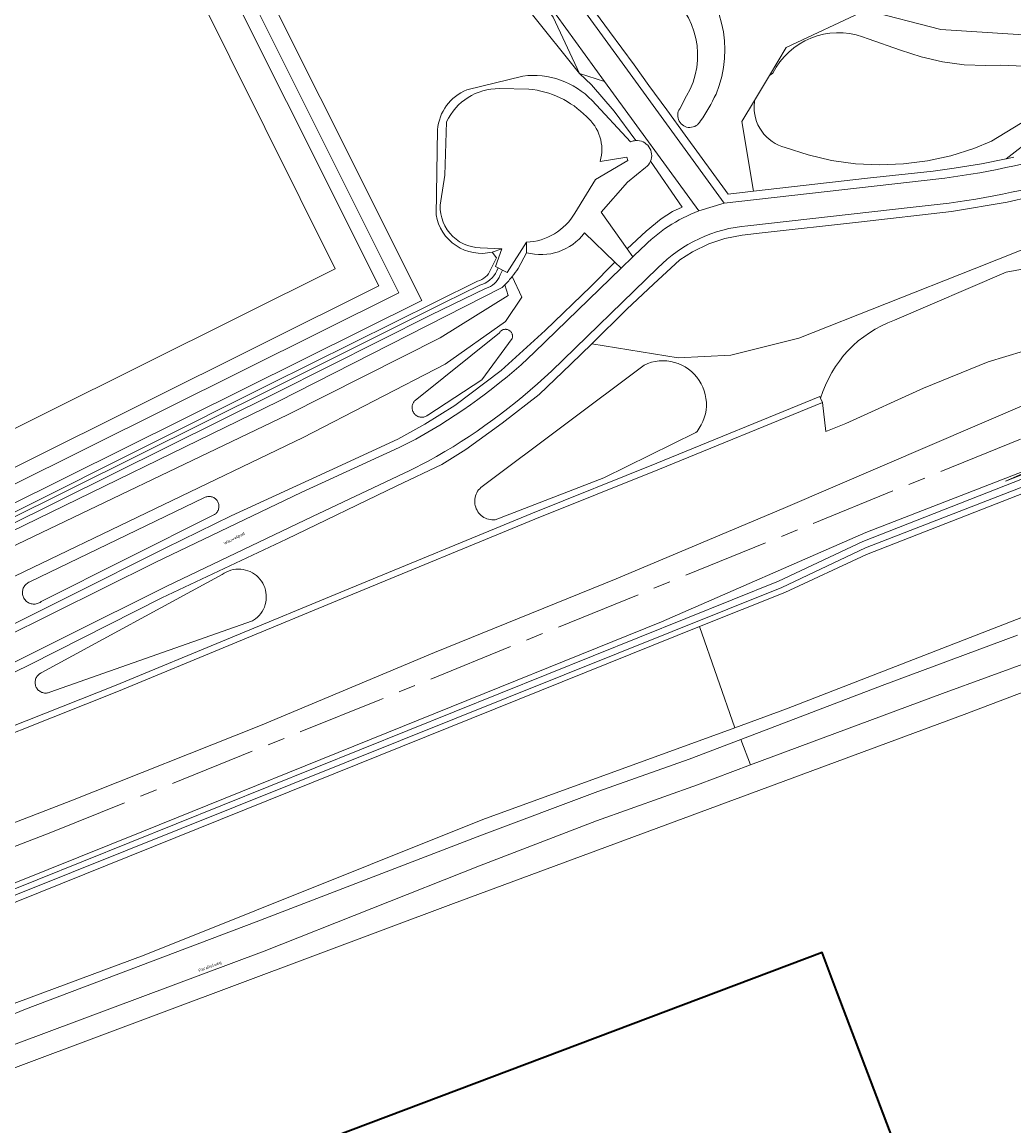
# Model space of a CAD drawing. Header units: metres. Extents: x 197700 to 204338, y 317132 to 325229.
# Tile 251 of 256: x 200660 to 200775, y 318650 to 318778. Entities that reach past the tile are written whole.
import ezdxf
from ezdxf.enums import TextEntityAlignment as Align

# ---------------------------------------------------------------- set-up
doc = ezdxf.new("R2010")
doc.units = ezdxf.units.M
doc.linetypes.add('AM-AS', pattern=[16, 10, -2, 2, -2])
for name, color, linetype, lineweight in [('B-WE-AM-AS_SPOOR-G', 10, 'AM-AS', 18), ('B-WE-GR-BEPLANTING_CULTUUR_BOSPLANTSOEN-GV', 90, 'Continuous', 18), ('B-WE-GR-BOS_LOOF-GV', 40, 'Continuous', 13), ('B-WE-IE-TERREINAFSCHEIDING_KUNSTMATIG_HEKWERK-G', 20, 'IE-TERREINAFSCHEIDING-KUNSTMATIG', 18), ('B-WE-IE-TERREINAFSCHEIDING_KUNSTMATIG_MUUR-G', 90, 'IE-TERREINAFSCHEIDING-KUNSTMATIG-DICHT', 18), ('B-WE-IE-TERREINAFSCHEIDING_KUNSTMATIG_MUUR-GV', 90, 'Continuous', 18), ('B-WE-OG-BEBOUWING-GV', 7, 'Continuous', 35), ('B-WE-OG-TERREIN_CULTUURSCHEIDING-GV', 7, 'Continuous', 18), ('B-WE-OG-TERREIN_ERF-GV', 7, 'Continuous', 18), ('B-WE-OG-TOPOGRAFIE-T18', 10, 'Continuous', 18), ('B-WE-OG-WATER-GV', 130, 'Continuous', 18), ('B-WE-OG-WATER_GREPPEL-GV', 160, 'Continuous', 18), ('B-WE-OG-WATER_MEER-GV', 140, 'Continuous', 18), ('B-WE-OG-WATER_SLOOT-GV', 120, 'Continuous', 18), ('B-WE-OG-WEG-GV', 7, 'Continuous', 18), ('B-WE-VH-VERHARDING_ASFALT-GV', 252, 'Continuous', 18), ('B-WE-VH-VERHARDING_HALFVERHARDING-GV', 252, 'Continuous', 18)]:
    doc.layers.add(name, color=color, linetype=linetype, lineweight=lineweight)
doc.styles.add('NLCS-ISO-M200-T18', font='NLCS-ISO.ttf', dxfattribs={"height": 0.36})
doc.linetypes.add('IE-TERREINAFSCHEIDING-KUNSTMATIG', pattern='A,4,[82,NLCS.SHX,S=0.75,R=90,X=0,Y=0],4,-2', length=10)
doc.linetypes.add('IE-TERREINAFSCHEIDING-KUNSTMATIG-DICHT', pattern='A,8,-1,[82,NLCS.SHX,S=0.75,R=90,X=0,Y=0],-1', length=10)

msp = doc.modelspace()

# ---------------------------------------------------------------- linework, layer by layer
at = {"layer": 'B-WE-AM-AS_SPOOR-G'}
msp.add_lwpolyline([(200835.228, 318754.104), (200701.474, 318699.68), (200663.228, 318684.265), (200645.105, 318677.306), (200619.061, 318667.481), (200592.129, 318657.748), (200519.235, 318631.945), (200457.741, 318610.048), (200439.537, 318603.636), (200409.217, 318592.791), (200361.776, 318576.061), (200327.665, 318563.609), (200303.099, 318554.119), (200279.873, 318544.345), (200252.514, 318532.037), (200230.962, 318521.672), (200198.954, 318505.397), (200132.305, 318470.848), (200053.762, 318430.36), (200036.055, 318421.136), (199892.784, 318347.091)], dxfattribs=at)
at = {"layer": 'B-WE-GR-BEPLANTING_CULTUUR_BOSPLANTSOEN-GV'}
for points in [[(200902.919, 318770.128), (200861.597, 318755.313), (200824.008, 318741.624), (200800.591, 318733.18), (200758.067, 318716.556), (200748.56, 318712.17), (200738.648, 318708.18), (200742.749, 318696.423), (200748.767, 318698.61), (200784.159, 318712.402), (200823.306, 318725.894), (200855.241, 318735.914), (200890.814, 318748.21), (200927.515, 318760.204), (200955.748, 318768.883), (200995.834, 318779.295), (201032.13, 318787.72), (201056.408, 318794.235), (201111.948, 318803.871), (201137.59, 318808.507), (201158.796, 318813.297), (201184.797, 318818.582), (201197.979, 318822.724), (201201.556, 318823.328)], [(200776.89, 318776.946), (200766.703, 318777.608), (200757.972, 318779.856), (200748.712, 318775.491), (200746.77, 318772.254), (200747.168, 318772.538), (200747.544, 318773.204), (200747.978, 318773.834), (200748.467, 318774.423), (200749.006, 318774.966), (200749.592, 318775.458), (200750.219, 318775.896), (200750.883, 318776.276), (200751.578, 318776.596), (200752.299, 318776.852), (200753.04, 318777.043), (200753.795, 318777.166), (200754.558, 318777.222), (200755.323, 318777.21), (200756.084, 318777.129), (200756.834, 318776.98), (200757.568, 318776.765), (200758.243, 318776.502), (200762.003, 318775.181), (200764.414, 318774.403), (200766.886, 318773.844), (200769.397, 318773.507), (200771.928, 318773.397), (200773.688, 318773.453), (200776.33, 318773.351)], [(200776.33, 318773.351), (200773.688, 318773.453), (200771.928, 318773.397), (200769.397, 318773.507), (200766.886, 318773.844), (200764.414, 318774.403), (200762.003, 318775.181), (200758.243, 318776.502), (200757.568, 318776.765), (200756.834, 318776.98), (200756.084, 318777.129), (200755.323, 318777.21), (200754.558, 318777.222), (200753.795, 318777.166), (200753.04, 318777.043), (200752.299, 318776.852), (200751.578, 318776.596), (200750.883, 318776.276), (200750.219, 318775.896), (200749.592, 318775.458), (200749.006, 318774.966), (200748.467, 318774.423), (200747.978, 318773.834), (200747.544, 318773.204), (200747.168, 318772.538), (200746.77, 318772.254), (200745.033, 318769.359), (200744.989, 318768.585), (200745.003, 318768.158), (200745.055, 318767.734), (200745.145, 318767.316), (200745.272, 318766.908), (200745.435, 318766.513), (200745.632, 318766.134), (200745.863, 318765.774), (200746.124, 318765.437), (200746.415, 318765.124), (200746.733, 318764.838), (200747.074, 318764.582), (200747.438, 318764.357), (200747.82, 318764.166), (200748.217, 318764.009), (200748.59, 318763.898), (200751.251, 318763.021), (200753.98, 318762.385), (200756.754, 318761.995), (200759.552, 318761.855), (200762.352, 318761.965), (200765.131, 318762.325), (200767.866, 318762.931), (200770.536, 318763.78), (200772.57, 318764.61), (200777.752, 318767.761)], [(200777.752, 318767.761), (200772.57, 318764.61), (200770.536, 318763.78), (200767.866, 318762.931), (200765.131, 318762.325), (200762.352, 318761.965), (200759.552, 318761.855), (200756.754, 318761.995), (200753.98, 318762.385), (200751.251, 318763.021), (200748.59, 318763.898), (200748.217, 318764.009), (200747.82, 318764.166), (200747.438, 318764.357), (200747.074, 318764.582), (200746.733, 318764.838), (200746.415, 318765.124), (200746.124, 318765.437), (200745.863, 318765.774), (200745.632, 318766.134), (200745.435, 318766.513), (200745.272, 318766.908), (200745.145, 318767.316), (200745.055, 318767.734), (200745.003, 318768.158), (200744.989, 318768.585), (200745.033, 318769.359), (200743.552, 318766.892), (200744.92, 318758.795), (200758.161, 318760.329), (200765.795, 318761.145), (200768.227, 318761.475), (200771.406, 318761.997), (200774.289, 318762.579), (200780.859, 318767.686)], [(200526.512, 318620.624), (200553.589, 318628.855), (200586.601, 318639.025), (200614.434, 318647.259), (200622.733, 318650.03), (200633.554, 318654.569), (200633.927, 318654.725), (200650.141, 318661.126), (200674.051, 318670.012), (200713.446, 318685.775), (200742.749, 318696.423), (200738.648, 318708.18), (200640.594, 318668.711), (200628.82, 318664.392), (200600.728, 318653.979), (200563.243, 318640.95), (200541.813, 318632.992)]]:
    msp.add_lwpolyline(points, dxfattribs=at)
for points in [[(200713.321, 318736.878), (200716.85, 318741.661), (200716.87, 318741.727), (200716.885, 318741.799), (200716.893, 318741.871), (200716.895, 318741.945), (200716.891, 318742.018), (200716.88, 318742.09), (200716.862, 318742.161), (200716.838, 318742.23), (200716.809, 318742.297), (200716.773, 318742.361), (200716.732, 318742.422), (200716.685, 318742.478), (200716.634, 318742.53), (200716.578, 318742.578), (200716.518, 318742.62), (200716.455, 318742.657), (200716.388, 318742.687), (200716.319, 318742.712), (200716.248, 318742.731), (200716.176, 318742.743), (200716.103, 318742.749), (200716.03, 318742.748), (200715.957, 318742.74), (200715.885, 318742.726), (200715.815, 318742.706), (200715.747, 318742.68), (200715.681, 318742.647), (200715.618, 318742.609), (200715.56, 318742.565), (200715.505, 318742.517), (200715.455, 318742.463), (200715.41, 318742.405), (200715.37, 318742.344), (200705.581, 318734.487), (200705.51, 318734.415), (200705.446, 318734.337), (200705.388, 318734.254), (200705.339, 318734.166), (200705.297, 318734.074), (200705.264, 318733.978), (200705.24, 318733.88), (200705.225, 318733.78), (200705.218, 318733.679), (200705.221, 318733.578), (200705.232, 318733.478), (200705.253, 318733.379), (200705.282, 318733.282), (200705.32, 318733.188), (200705.366, 318733.098), (200705.419, 318733.013), (200705.481, 318732.932), (200705.549, 318732.858), (200705.623, 318732.79), (200705.704, 318732.728), (200705.789, 318732.674), (200705.879, 318732.628), (200705.973, 318732.591), (200706.07, 318732.561), (200706.169, 318732.541), (200706.269, 318732.529), (200706.37, 318732.527), (200706.471, 318732.533), (200706.571, 318732.549), (200706.669, 318732.573), (200706.765, 318732.606), (200706.857, 318732.648), (200706.945, 318732.697), (200707.028, 318732.754), (200707.06, 318732.779)], [(200727.527, 318725.498), (200738.227, 318730.736), (200738.347, 318730.883), (200738.612, 318731.25), (200738.842, 318731.64), (200739.037, 318732.049), (200739.194, 318732.474), (200739.313, 318732.911), (200739.393, 318733.357), (200739.432, 318733.808), (200739.431, 318734.261), (200739.389, 318734.712), (200739.307, 318735.157), (200739.186, 318735.593), (200739.026, 318736.017), (200738.829, 318736.425), (200738.597, 318736.813), (200738.33, 318737.18), (200738.032, 318737.521), (200737.705, 318737.834), (200737.351, 318738.116), (200736.973, 318738.366), (200736.575, 318738.581), (200736.159, 318738.76), (200735.728, 318738.9), (200735.287, 318739.002), (200734.838, 318739.064), (200734.386, 318739.085), (200733.933, 318739.066), (200733.484, 318739.007), (200733.042, 318738.908), (200732.611, 318738.769), (200732.194, 318738.593), (200713.526, 318724.587), (200713.366, 318724.478), (200713.217, 318724.356), (200713.079, 318724.221), (200712.954, 318724.074), (200712.842, 318723.916), (200712.745, 318723.749), (200712.664, 318723.574), (200712.598, 318723.393), (200712.549, 318723.206), (200712.516, 318723.016), (200712.501, 318722.823), (200712.503, 318722.63), (200712.522, 318722.438), (200712.559, 318722.248), (200712.612, 318722.063), (200712.681, 318721.882), (200712.767, 318721.709), (200712.867, 318721.544), (200712.982, 318721.389), (200713.11, 318721.245), (200713.25, 318721.112), (200713.402, 318720.993), (200713.564, 318720.888), (200713.735, 318720.797), (200713.913, 318720.722), (200714.097, 318720.664), (200714.285, 318720.622), (200714.477, 318720.597), (200714.67, 318720.589), (200714.863, 318720.599), (200714.892, 318720.602)], [(200662.09, 318711.089), (200682.176, 318721.167), (200682.263, 318721.221), (200682.345, 318721.282), (200682.421, 318721.35), (200682.491, 318721.425), (200682.554, 318721.506), (200682.61, 318721.593), (200682.657, 318721.683), (200682.696, 318721.778), (200682.727, 318721.876), (200682.749, 318721.976), (200682.762, 318722.078), (200682.765, 318722.18), (200682.76, 318722.283), (200682.745, 318722.384), (200682.721, 318722.484), (200682.689, 318722.581), (200682.648, 318722.675), (200682.598, 318722.765), (200682.541, 318722.85), (200682.477, 318722.93), (200682.405, 318723.003), (200682.328, 318723.07), (200682.244, 318723.13), (200682.156, 318723.182), (200682.063, 318723.226), (200681.967, 318723.261), (200681.868, 318723.288), (200681.767, 318723.306), (200681.665, 318723.314), (200681.563, 318723.314), (200681.46, 318723.304), (200681.36, 318723.286), (200681.261, 318723.258), (200681.165, 318723.222), (200681.073, 318723.177), (200660.759, 318713.39), (200660.65, 318713.34), (200660.546, 318713.281), (200660.447, 318713.212), (200660.355, 318713.135), (200660.27, 318713.05), (200660.194, 318712.958), (200660.125, 318712.859), (200660.066, 318712.754), (200660.017, 318712.645), (200659.977, 318712.532), (200659.948, 318712.415), (200659.929, 318712.297), (200659.921, 318712.177), (200659.923, 318712.057), (200659.937, 318711.938), (200659.96, 318711.82), (200659.995, 318711.705), (200660.039, 318711.594), (200660.093, 318711.487), (200660.157, 318711.385), (200660.229, 318711.289), (200660.31, 318711.2), (200660.398, 318711.119), (200660.493, 318711.046), (200660.595, 318710.982), (200660.701, 318710.927), (200660.813, 318710.881), (200660.927, 318710.846), (200661.045, 318710.821), (200661.164, 318710.807), (200661.284, 318710.804), (200661.404, 318710.811), (200661.522, 318710.829), (200661.639, 318710.857), (200661.753, 318710.896), (200661.862, 318710.945), (200661.967, 318711.003), (200662.066, 318711.071)], [(200663.101, 318700.561), (200686.663, 318708.873), (200686.781, 318708.944), (200687.016, 318709.109), (200687.236, 318709.294), (200687.438, 318709.497), (200687.622, 318709.718), (200687.785, 318709.955), (200687.926, 318710.205), (200688.044, 318710.466), (200688.138, 318710.738), (200688.208, 318711.016), (200688.253, 318711.3), (200688.272, 318711.586), (200688.265, 318711.874), (200688.233, 318712.159), (200688.175, 318712.44), (200688.093, 318712.715), (200687.986, 318712.982), (200687.856, 318713.238), (200687.704, 318713.481), (200687.53, 318713.71), (200687.337, 318713.922), (200687.125, 318714.116), (200686.897, 318714.291), (200686.655, 318714.445), (200686.399, 318714.576), (200686.133, 318714.684), (200685.858, 318714.767), (200685.577, 318714.826), (200685.292, 318714.859), (200685.005, 318714.867), (200684.718, 318714.849), (200684.434, 318714.806), (200684.156, 318714.737), (200683.884, 318714.644), (200683.622, 318714.527), (200683.371, 318714.387), (200683.134, 318714.225), (200662.19, 318702.838), (200662.089, 318702.795), (200661.992, 318702.744), (200661.9, 318702.684), (200661.814, 318702.616), (200661.734, 318702.541), (200661.662, 318702.459), (200661.596, 318702.37), (200661.54, 318702.277), (200661.491, 318702.178), (200661.452, 318702.076), (200661.422, 318701.97), (200661.401, 318701.863), (200661.391, 318701.753), (200661.39, 318701.644), (200661.398, 318701.534), (200661.417, 318701.426), (200661.445, 318701.32), (200661.483, 318701.217), (200661.529, 318701.118), (200661.584, 318701.023), (200661.648, 318700.934), (200661.719, 318700.85), (200661.797, 318700.773), (200661.882, 318700.704), (200661.973, 318700.642), (200662.069, 318700.589), (200662.169, 318700.545), (200662.273, 318700.51), (200662.38, 318700.484), (200662.488, 318700.467), (200662.598, 318700.461), (200662.707, 318700.464), (200662.816, 318700.477), (200662.924, 318700.5), (200663.028, 318700.532)]]:
    msp.add_lwpolyline(points, close=True, dxfattribs=at)
at = {"layer": 'B-WE-GR-BOS_LOOF-GV'}
for points in [[(200781.202, 318750.656), (200774.308, 318749.391), (200761.289, 318743.812)], [(200780.402, 318741.45), (200772.208, 318738.952), (200764.667, 318735.92), (200755.636, 318731.816), (200753.311, 318730.855), (200752.919, 318734.241), (200733.975, 318726.471), (200719.494, 318720.673), (200697.669, 318711.677), (200671.08, 318700.688), (200648.057, 318691.553), (200605.415, 318675.848), (200575.192, 318664.953), (200551.921, 318656.641), (200544.115, 318653.929), (200543.939, 318654.662), (200542.241, 318653.945), (200543.765, 318649.22), (200522.699, 318641.74), (200505.342, 318635.577), (200439.403, 318612.163), (200437.69, 318611.204), (200427.619, 318607.684), (200421.205, 318605.442)], [(200753.311, 318730.855), (200755.636, 318731.816), (200764.667, 318735.92), (200772.208, 318738.952), (200780.402, 318741.45)], [(200752.717, 318734.734), (200752.919, 318734.241), (200753.311, 318730.855)], [(200780.847, 318728.009), (200774.209, 318725.111), (200799.81, 318735.124)], [(200421.425, 318604.63), (200422.483, 318600.727), (200593.666, 318661.471), (200626.087, 318673.769), (200645.052, 318680.034), (200665.529, 318687.944), (200687.597, 318696.702), (200707.819, 318705.158), (200728.945, 318713.747), (200748.624, 318722.023), (200776.701, 318734.078)]]:
    msp.add_lwpolyline(points, dxfattribs=at)
msp.add_lwpolyline([(200761.289, 318743.812, 0.2375068), (200752.717, 318734.734)], format="xyb", dxfattribs=at)
at = {"layer": 'B-WE-IE-TERREINAFSCHEIDING_KUNSTMATIG_HEKWERK-G'}
for points in [[(200769.394, 318697.986), (200813.889, 318714.869)], [(200710.05, 318676.011), (200769.394, 318697.986)], [(200643.32, 318651.039), (200710.05, 318676.011)]]:
    msp.add_lwpolyline(points, dxfattribs=at)
at = {"layer": 'B-WE-IE-TERREINAFSCHEIDING_KUNSTMATIG_MUUR-G'}
msp.add_lwpolyline([(200453.13, 318656.162), (200494.1, 318666.275), (200494.488, 318664.811), (200500.416, 318666.233), (200499.964, 318667.718), (200514.334, 318671.281), (200514.735, 318669.814), (200520.618, 318671.27), (200520.237, 318672.742), (200561.139, 318682.882), (200543.393, 318754.312), (200571.821, 318761.37), (200603.831, 318697.32), (200703.668, 318747.003), (200669.894, 318814.585), (200571.574, 318765.494), (200570.614, 318766.886)], dxfattribs=at)
at = {"layer": 'B-WE-IE-TERREINAFSCHEIDING_KUNSTMATIG_MUUR-GV'}
msp.add_lwpolyline([(200752.919, 318734.241), (200752.717, 318734.734), (200752.633, 318734.938), (200733.692, 318727.17), (200719.214, 318721.373), (200697.382, 318712.374), (200670.797, 318701.387), (200647.788, 318692.258), (200605.157, 318676.557), (200574.937, 318665.663), (200551.67, 318657.353), (200543.939, 318654.662), (200544.115, 318653.929), (200551.921, 318656.641), (200575.192, 318664.953), (200605.415, 318675.848), (200648.057, 318691.553), (200671.08, 318700.688), (200697.669, 318711.677), (200719.494, 318720.673), (200733.975, 318726.471)], close=True, dxfattribs=at)
at = {"layer": 'B-WE-OG-BEBOUWING-GV'}
msp.add_lwpolyline([(200785.383, 318584.833), (200754.652, 318665.637), (200752.886, 318670.315), (200696.302, 318648.959)], dxfattribs=at)
at = {"layer": 'B-WE-OG-TERREIN_CULTUURSCHEIDING-GV'}
for points in [[(200683.263, 318831.53), (200690.667, 318816.097), (200702.461, 318795.51), (200702.678, 318795.093), (200703.385, 318793.91), (200704.196, 318792.795), (200705.103, 318791.757), (200706.099, 318790.805), (200707.176, 318789.945), (200708.326, 318789.184), (200709.539, 318788.53), (200710.806, 318787.986), (200713.586, 318786.581), (200714.72, 318785.913), (200716.334, 318784.792), (200717.842, 318783.531), (200719.231, 318782.141), (200720.49, 318780.632), (200721.61, 318779.016), (200724.685, 318772.492), (200727.581, 318771.566), (200720.858, 318780.841)], [(200718.908, 318779.701), (200724.685, 318772.492), (200721.61, 318779.016), (200720.49, 318780.632), (200719.231, 318782.141), (200717.842, 318783.531), (200716.334, 318784.792), (200714.72, 318785.913), (200713.586, 318786.581), (200710.806, 318787.986), (200709.539, 318788.53), (200708.326, 318789.184), (200707.176, 318789.945), (200706.099, 318790.805), (200705.103, 318791.757), (200704.196, 318792.795), (200703.385, 318793.91), (200702.678, 318795.093), (200702.461, 318795.51), (200690.667, 318816.097), (200683.263, 318831.53)], [(200696.497, 318795.751), (200688.274, 318808.256), (200679.964, 318821.514), (200670.871, 318817.025), (200706.357, 318746.086), (200602.888, 318694.67), (200582.719, 318735.021), (200553.452, 318722.042), (200563.553, 318681.324), (200448.798, 318652.81)], [(200723.077, 318782.747), (200729.939, 318773.28), (200741.483, 318757.428), (200763.04, 318759.864)], [(200731.221, 318764.687), (200728.702, 318768.1), (200726.06, 318771.16), (200724.685, 318772.492), (200718.908, 318779.701)], [(200726.55, 318779.582), (200728.182, 318777.357), (200731.031, 318773.477), (200732.76, 318771.092), (200734.827, 318768.277), (200736.981, 318765.323), (200741.981, 318758.454), (200744.92, 318758.795), (200743.552, 318766.892), (200745.033, 318769.359), (200746.77, 318772.254), (200748.712, 318775.491), (200757.972, 318779.856), (200766.703, 318777.608), (200776.89, 318776.946)], [(200731.031, 318773.477), (200728.182, 318777.357), (200726.55, 318779.582)], [(200775.193, 318762.761), (200774.289, 318762.579), (200771.406, 318761.997), (200768.227, 318761.475), (200765.795, 318761.145), (200758.161, 318760.329), (200744.92, 318758.795), (200741.981, 318758.454), (200736.981, 318765.323), (200734.827, 318768.277), (200732.76, 318771.092), (200731.031, 318773.477)], [(200711.573, 318770.59), (200718.107, 318772.191)], [(200718.107, 318772.191), (200711.573, 318770.59)], [(200738.549, 318756.506), (200727.581, 318771.566), (200724.685, 318772.492), (200726.06, 318771.16), (200728.702, 318768.1), (200731.221, 318764.687)], [(200715.358, 318770.723), (200718.799, 318770.673)], [(200726.148, 318769.344), (200730.615, 318764.535)], [(200730.615, 318764.535), (200726.148, 318769.344)], [(200736.339, 318768.393), (200737.134, 318769.873)], [(200780.859, 318767.686), (200774.289, 318762.579), (200775.193, 318762.761)], [(200708.549, 318757.694), (200709.039, 318760.673), (200709.237, 318766.869)], [(200708.005, 318756.071), (200708.184, 318765.947)], [(200708.184, 318765.947), (200708.005, 318756.071)], [(200727.084, 318762.268), (200730.193, 318762.753), (200730.285, 318762.381), (200726.56, 318760.18), (200724.151, 318756.266)], [(200725.264, 318753.951), (200728.81, 318750.538), (200729.53, 318749.844), (200730.881, 318751.155), (200730.22, 318752.087), (200727.185, 318756.363), (200730.26, 318759.867), (200732.369, 318761.547)], [(200732.369, 318761.547), (200730.26, 318759.867), (200727.185, 318756.363), (200730.22, 318752.087)], [(200732.941, 318762.274), (200736.63, 318756.935), (200735.482, 318756.448), (200734.196, 318755.578), (200732.423, 318754.152), (200730.22, 318752.087), (200730.881, 318751.155), (200731.91, 318752.153)], [(200730.22, 318752.087), (200732.423, 318754.152), (200734.196, 318755.578), (200735.482, 318756.448), (200736.63, 318756.935), (200732.941, 318762.274)], [(200648.635, 318697.84), (200660.733, 318703.752), (200676.14, 318711.537), (200690.602, 318718.353), (200703.464, 318724.543), (200708.679, 318727.047), (200711.46, 318728.785), (200715.702, 318731.846), (200720.012, 318735.184), (200723.68, 318738.682), (200726.108, 318741.059), (200730.203, 318745.07), (200733.29, 318747.987), (200736.349, 318750.804), (200737.809, 318751.743), (200739.721, 318752.682), (200741.564, 318753.308), (200743.58, 318753.69), (200745.909, 318753.969), (200757.122, 318755.184), (200767.934, 318756.436), (200774.423, 318757.512), (200779.742, 318758.764)], [(200779.742, 318758.764), (200774.423, 318757.512), (200767.934, 318756.436), (200757.122, 318755.184), (200745.909, 318753.969), (200743.58, 318753.69), (200741.564, 318753.308), (200739.721, 318752.682), (200737.809, 318751.743), (200736.349, 318750.804), (200733.29, 318747.987), (200730.203, 318745.07), (200726.108, 318741.059), (200736.162, 318739.446), (200742.273, 318739.728), (200750.171, 318741.704), (200770.574, 318749.796), (200789.97, 318757.488)], [(200789.97, 318757.488), (200770.574, 318749.796), (200750.171, 318741.704), (200742.273, 318739.728), (200736.162, 318739.446), (200726.108, 318741.059), (200723.68, 318738.682), (200720.012, 318735.184), (200715.702, 318731.846), (200711.46, 318728.785), (200708.679, 318727.047), (200703.464, 318724.543), (200690.602, 318718.353), (200676.14, 318711.537), (200660.733, 318703.752), (200648.635, 318697.84)], [(200763.461, 318756.956), (200744.241, 318754.784)], [(200654.516, 318706.304), (200665.323, 318711.694), (200676.587, 318717.328), (200684.166, 318721.083), (200695.569, 318726.3), (200703.564, 318729.986), (200706.693, 318731.725), (200710.17, 318733.881), (200715.562, 318737.966), (200720.708, 318742.626), (200725.992, 318747.704), (200728.81, 318750.538), (200725.264, 318753.951)], [(200714.537, 318751.722), (200715.656, 318752.11), (200713.136, 318752.232)], [(200718.518, 318752.875), (200718.511, 318751.655)], [(200715.086, 318749.545), (200715.234, 318749.879), (200714.915, 318750.043), (200715.656, 318752.11), (200714.537, 318751.722), (200715.052, 318751.053), (200714.346, 318749.664)], [(200714.346, 318749.664), (200715.052, 318751.053), (200714.537, 318751.722)], [(200718.511, 318751.655), (200717.539, 318749.8)], [(200719.467, 318740.079), (200729.53, 318749.844), (200728.81, 318750.538), (200725.992, 318747.704), (200720.708, 318742.626), (200715.562, 318737.966), (200710.17, 318733.881), (200706.693, 318731.725), (200703.564, 318729.986), (200695.569, 318726.3), (200684.166, 318721.083), (200676.587, 318717.328), (200665.323, 318711.694), (200654.516, 318706.304)], [(200715.447, 318749.068), (200715.731, 318749.622), (200715.234, 318749.879), (200715.086, 318749.545)], [(200733.803, 318749.898), (200721.431, 318737.893)], [(200761.289, 318743.812), (200774.308, 318749.391), (200781.202, 318750.656)], [(200712.839, 318748.357), (200688.6, 318736.325), (200630.732, 318707.345), (200607.1, 318695.561), (200600.224, 318692.481), (200594.075, 318703.479), (200585.901, 318718.414), (200581.241, 318727.918), (200584.63, 318717.746), (200592.441, 318702.545), (200597.724, 318691.527)], [(200597.724, 318691.527), (200592.441, 318702.545), (200584.63, 318717.746), (200581.241, 318727.918), (200585.901, 318718.414), (200594.075, 318703.479), (200600.224, 318692.481), (200607.1, 318695.561), (200630.732, 318707.345), (200688.6, 318736.325), (200712.839, 318748.357)], [(200603.784, 318688.158), (200632.997, 318701.984), (200658.058, 318713.579), (200692.553, 318730.184), (200709.073, 318738.687), (200716.084, 318743.664), (200717.964, 318746.464), (200716.872, 318748.9)], [(200716.872, 318748.9), (200717.964, 318746.464), (200716.084, 318743.664), (200709.073, 318738.687), (200692.553, 318730.184), (200658.058, 318713.579), (200632.997, 318701.984), (200603.784, 318688.158)], [(200600.898, 318691.842), (200605.449, 318694.209), (200630.882, 318706.965), (200657.594, 318720.26), (200689.083, 318735.91), (200708.982, 318745.857), (200713.106, 318747.878)], [(200713.106, 318747.878), (200708.982, 318745.857), (200689.083, 318735.91), (200657.594, 318720.26), (200630.882, 318706.965), (200605.449, 318694.209), (200600.898, 318691.842)], [(200716.001, 318747.912), (200716.408, 318746.668), (200708.491, 318741.745), (200690.722, 318732.811), (200656.548, 318716.448), (200631.307, 318704.703), (200607.009, 318692.94), (200603.452, 318691.029), (200601.121, 318690.887)], [(200601.121, 318690.887), (200605.329, 318693.453), (200630.736, 318706.282), (200657.827, 318719.652), (200689.424, 318735.376), (200707.432, 318744.443), (200713.755, 318747.493)], [(200542.241, 318653.945), (200543.939, 318654.662), (200551.67, 318657.353), (200574.937, 318665.663), (200605.157, 318676.557), (200647.788, 318692.258), (200670.797, 318701.387), (200697.382, 318712.374), (200719.214, 318721.373), (200733.692, 318727.17), (200752.633, 318734.938), (200752.717, 318734.734)], [(200651.599, 318703.87), (200675.363, 318715.654), (200692.315, 318723.766), (200703.73, 318729.019), (200705.657, 318729.974)], [(200707.104, 318727.414), (200704.956, 318726.351), (200693.647, 318720.983), (200676.714, 318712.88), (200652.933, 318701.088)]]:
    msp.add_lwpolyline(points, dxfattribs=at)
for points in [[(200572.441, 318764.036), (200604.631, 318699.587), (200701.349, 318747.797), (200669.093, 318812.204)], [(200577.658, 318762.645), (200606.395, 318705.015), (200696.279, 318749.78), (200667.673, 318807.278)], [(200577.658, 318762.645), (200667.673, 318807.278), (200696.279, 318749.78), (200606.395, 318705.015)], [(200601.121, 318690.887), (200603.452, 318691.029), (200607.009, 318692.94), (200631.307, 318704.703), (200656.548, 318716.448), (200690.722, 318732.811), (200708.491, 318741.745), (200716.408, 318746.668), (200716.001, 318747.912), (200715.843, 318747.752), (200715.683, 318747.594), (200689.66, 318734.373), (200657.005, 318718.474), (200630.947, 318705.729), (200605.658, 318693.082)], [(200713.321, 318736.878), (200707.06, 318732.779), (200707.028, 318732.754), (200706.945, 318732.697), (200706.857, 318732.648), (200706.765, 318732.606), (200706.669, 318732.573), (200706.571, 318732.549), (200706.471, 318732.533), (200706.37, 318732.527), (200706.269, 318732.529), (200706.169, 318732.541), (200706.07, 318732.561), (200705.973, 318732.591), (200705.879, 318732.628), (200705.789, 318732.674), (200705.704, 318732.728), (200705.623, 318732.79), (200705.549, 318732.858), (200705.481, 318732.932), (200705.419, 318733.013), (200705.366, 318733.098), (200705.32, 318733.188), (200705.282, 318733.282), (200705.253, 318733.379), (200705.232, 318733.478), (200705.221, 318733.578), (200705.218, 318733.679), (200705.225, 318733.78), (200705.24, 318733.88), (200705.264, 318733.978), (200705.297, 318734.074), (200705.339, 318734.166), (200705.388, 318734.254), (200705.446, 318734.337), (200705.51, 318734.415), (200705.581, 318734.487), (200715.37, 318742.344), (200715.41, 318742.405), (200715.455, 318742.463), (200715.505, 318742.517), (200715.56, 318742.565), (200715.618, 318742.609), (200715.681, 318742.647), (200715.747, 318742.68), (200715.815, 318742.706), (200715.885, 318742.726), (200715.957, 318742.74), (200716.03, 318742.748), (200716.103, 318742.749), (200716.176, 318742.743), (200716.248, 318742.731), (200716.319, 318742.712), (200716.388, 318742.687), (200716.455, 318742.657), (200716.518, 318742.62), (200716.578, 318742.578), (200716.634, 318742.53), (200716.685, 318742.478), (200716.732, 318742.422), (200716.773, 318742.361), (200716.809, 318742.297), (200716.838, 318742.23), (200716.862, 318742.161), (200716.88, 318742.09), (200716.891, 318742.018), (200716.895, 318741.945), (200716.893, 318741.871), (200716.885, 318741.799), (200716.87, 318741.727), (200716.85, 318741.661)], [(200727.527, 318725.498), (200714.892, 318720.602), (200714.863, 318720.599), (200714.67, 318720.589), (200714.477, 318720.597), (200714.285, 318720.622), (200714.097, 318720.664), (200713.913, 318720.722), (200713.735, 318720.797), (200713.564, 318720.888), (200713.402, 318720.993), (200713.25, 318721.112), (200713.11, 318721.245), (200712.982, 318721.389), (200712.867, 318721.544), (200712.767, 318721.709), (200712.681, 318721.882), (200712.612, 318722.063), (200712.559, 318722.248), (200712.522, 318722.438), (200712.503, 318722.63), (200712.501, 318722.823), (200712.516, 318723.016), (200712.549, 318723.206), (200712.598, 318723.393), (200712.664, 318723.574), (200712.745, 318723.749), (200712.842, 318723.916), (200712.954, 318724.074), (200713.079, 318724.221), (200713.217, 318724.356), (200713.366, 318724.478), (200713.526, 318724.587), (200732.194, 318738.593), (200732.611, 318738.769), (200733.042, 318738.908), (200733.484, 318739.007), (200733.933, 318739.066), (200734.386, 318739.085), (200734.838, 318739.064), (200735.287, 318739.002), (200735.728, 318738.9), (200736.159, 318738.76), (200736.575, 318738.581), (200736.973, 318738.366), (200737.351, 318738.116), (200737.705, 318737.834), (200738.032, 318737.521), (200738.33, 318737.18), (200738.597, 318736.813), (200738.829, 318736.425), (200739.026, 318736.017), (200739.186, 318735.593), (200739.307, 318735.157), (200739.389, 318734.712), (200739.431, 318734.261), (200739.432, 318733.808), (200739.393, 318733.357), (200739.313, 318732.911), (200739.194, 318732.474), (200739.037, 318732.049), (200738.842, 318731.64), (200738.612, 318731.25), (200738.347, 318730.883), (200738.227, 318730.736)], [(200662.09, 318711.089), (200662.066, 318711.071), (200661.967, 318711.003), (200661.862, 318710.945), (200661.753, 318710.896), (200661.639, 318710.857), (200661.522, 318710.829), (200661.404, 318710.811), (200661.284, 318710.804), (200661.164, 318710.807), (200661.045, 318710.821), (200660.927, 318710.846), (200660.813, 318710.881), (200660.701, 318710.927), (200660.595, 318710.982), (200660.493, 318711.046), (200660.398, 318711.119), (200660.31, 318711.2), (200660.229, 318711.289), (200660.157, 318711.385), (200660.093, 318711.487), (200660.039, 318711.594), (200659.995, 318711.705), (200659.96, 318711.82), (200659.937, 318711.938), (200659.923, 318712.057), (200659.921, 318712.177), (200659.929, 318712.297), (200659.948, 318712.415), (200659.977, 318712.532), (200660.017, 318712.645), (200660.066, 318712.754), (200660.125, 318712.859), (200660.194, 318712.958), (200660.27, 318713.05), (200660.355, 318713.135), (200660.447, 318713.212), (200660.546, 318713.281), (200660.65, 318713.34), (200660.759, 318713.39), (200681.073, 318723.177), (200681.165, 318723.222), (200681.261, 318723.258), (200681.36, 318723.286), (200681.46, 318723.304), (200681.563, 318723.314), (200681.665, 318723.314), (200681.767, 318723.306), (200681.868, 318723.288), (200681.967, 318723.261), (200682.063, 318723.226), (200682.156, 318723.182), (200682.244, 318723.13), (200682.328, 318723.07), (200682.405, 318723.003), (200682.477, 318722.93), (200682.541, 318722.85), (200682.598, 318722.765), (200682.648, 318722.675), (200682.689, 318722.581), (200682.721, 318722.484), (200682.745, 318722.384), (200682.76, 318722.283), (200682.765, 318722.18), (200682.762, 318722.078), (200682.749, 318721.976), (200682.727, 318721.876), (200682.696, 318721.778), (200682.657, 318721.683), (200682.61, 318721.593), (200682.554, 318721.506), (200682.491, 318721.425), (200682.421, 318721.35), (200682.345, 318721.282), (200682.263, 318721.221), (200682.176, 318721.167)], [(200663.101, 318700.561), (200663.028, 318700.532), (200662.924, 318700.5), (200662.816, 318700.477), (200662.707, 318700.464), (200662.598, 318700.461), (200662.488, 318700.467), (200662.38, 318700.484), (200662.273, 318700.51), (200662.169, 318700.545), (200662.069, 318700.589), (200661.973, 318700.642), (200661.882, 318700.704), (200661.797, 318700.773), (200661.719, 318700.85), (200661.648, 318700.934), (200661.584, 318701.023), (200661.529, 318701.118), (200661.483, 318701.217), (200661.445, 318701.32), (200661.417, 318701.426), (200661.398, 318701.534), (200661.39, 318701.644), (200661.391, 318701.753), (200661.401, 318701.863), (200661.422, 318701.97), (200661.452, 318702.076), (200661.491, 318702.178), (200661.54, 318702.277), (200661.596, 318702.37), (200661.662, 318702.459), (200661.734, 318702.541), (200661.814, 318702.616), (200661.9, 318702.684), (200661.992, 318702.744), (200662.089, 318702.795), (200662.19, 318702.838), (200683.134, 318714.225), (200683.371, 318714.387), (200683.622, 318714.527), (200683.884, 318714.644), (200684.156, 318714.737), (200684.434, 318714.806), (200684.718, 318714.849), (200685.005, 318714.867), (200685.292, 318714.859), (200685.577, 318714.826), (200685.858, 318714.767), (200686.133, 318714.684), (200686.399, 318714.576), (200686.655, 318714.445), (200686.897, 318714.291), (200687.125, 318714.116), (200687.337, 318713.922), (200687.53, 318713.71), (200687.704, 318713.481), (200687.856, 318713.238), (200687.986, 318712.982), (200688.093, 318712.715), (200688.175, 318712.44), (200688.233, 318712.159), (200688.265, 318711.874), (200688.272, 318711.586), (200688.253, 318711.3), (200688.208, 318711.016), (200688.138, 318710.738), (200688.044, 318710.466), (200687.926, 318710.205), (200687.785, 318709.955), (200687.622, 318709.718), (200687.438, 318709.497), (200687.236, 318709.294), (200687.016, 318709.109), (200686.781, 318708.944), (200686.663, 318708.873)]]:
    msp.add_lwpolyline(points, close=True, dxfattribs=at)
for points in [[(200736.715, 318785.303, -0.3369024), (200740.553, 318770.082)], [(200737.134, 318769.873, 0.389039), (200734.476, 318782.234)], [(200718.107, 318772.191, -0.2366317), (200726.148, 318769.344)], [(200726.148, 318769.344, 0.2366317), (200718.107, 318772.191)], [(200708.184, 318765.947, -0.2833411), (200711.573, 318770.59)], [(200711.573, 318770.59, 0.2833411), (200708.184, 318765.947)], [(200709.237, 318766.869, -0.2950408), (200715.358, 318770.723)], [(200718.799, 318770.673, -0.1777527), (200725.482, 318767.471)], [(200740.553, 318770.082, -0.03986), (200738.752, 318766.972)], [(200738.752, 318766.972, -1.0575763), (200736.339, 318768.393)], [(200763.04, 318759.864, 0.0869852), (200794.714, 318768.387)], [(200725.482, 318767.471, -0.298243), (200727.084, 318762.268)], [(200795.784, 318765.652, -0.0869429), (200763.461, 318756.956)], [(200730.615, 318764.535, -0.0900664), (200731.221, 318764.687)], [(200731.221, 318764.687, 0.0900664), (200730.615, 318764.535)], [(200731.221, 318764.687, -0.5570196), (200732.941, 318762.274)], [(200732.941, 318762.274, 0.5570196), (200731.221, 318764.687)], [(200732.369, 318761.547, 0.1347298), (200732.941, 318762.274)], [(200732.941, 318762.274, -0.1347298), (200732.369, 318761.547)], [(200713.136, 318752.232, -0.45725), (200708.549, 318757.694)], [(200714.537, 318751.722, -0.4353219), (200708.005, 318756.071)], [(200708.005, 318756.071, 0.4353219), (200714.537, 318751.722)], [(200724.151, 318756.266, -0.256195), (200718.518, 318752.875)], [(200731.91, 318752.153, -0.1077104), (200738.549, 318756.506)], [(200744.241, 318754.784, 0.1801103), (200733.803, 318749.898)], [(200725.264, 318753.951, -0.3073813), (200718.511, 318751.655)], [(200718.511, 318751.655, 0.3073813), (200725.264, 318753.951)], [(200714.346, 318749.664, -0.2373475), (200712.839, 318748.357)], [(200712.839, 318748.357, 0.2373475), (200714.346, 318749.664)], [(200717.539, 318749.8, -0.021068), (200716.872, 318748.9)], [(200713.106, 318747.878, 0.2168699), (200715.086, 318749.545)], [(200715.086, 318749.545, -0.2168699), (200713.106, 318747.878)], [(200713.755, 318747.493, 0.2537421), (200715.447, 318749.068)], [(200716.872, 318748.9, -0.0231406), (200716.001, 318747.912)], [(200752.717, 318734.734, -0.2375068), (200761.289, 318743.812)], [(200705.657, 318729.974, 0.0625092), (200719.467, 318740.079)], [(200721.431, 318737.893, -0.0624822), (200707.104, 318727.414)]]:
    msp.add_lwpolyline(points, format="xyb", dxfattribs=at)
at = {"layer": 'B-WE-OG-TERREIN_ERF-GV'}
msp.add_lwpolyline([(200813.889, 318714.869), (200769.394, 318697.986), (200710.05, 318676.011), (200643.32, 318651.039), (200650.75, 318630.893), (200653.021, 318624.736), (200660.268, 318605.164), (200671.514, 318609.349), (200672.811, 318605.862), (200676.56, 318607.294), (200672.569, 318617.961), (200689.435, 318624.298), (200688.992, 318625.451), (200689.181, 318625.528), (200689.376, 318625.029), (200703.342, 318630.258), (200696.302, 318648.959), (200752.886, 318670.315), (200754.652, 318665.637), (200785.383, 318584.833)], dxfattribs=at)
at = {"layer": 'B-WE-OG-WATER-GV'}
for points in [[(200901.248, 318771.818), (200893.83, 318768.895), (200838.852, 318749.402), (200799.994, 318734.708), (200757.643, 318718.072), (200747.812, 318713.465), (200640.034, 318670.06), (200628.318, 318665.852), (200600.232, 318655.523), (200562.89, 318642.345), (200541.5, 318634.544), (200535.445, 318632.743), (200454.481, 318605.068), (200429.547, 318596.227), (200403.608, 318586.842), (200390.231, 318581.975), (200377.338, 318577.605), (200346.819, 318566.676)], [(200354.116, 318568.688), (200377.462, 318576.903), (200390.343, 318581.376), (200403.813, 318586.313), (200430.017, 318595.575), (200454.718, 318604.432), (200535.446, 318631.937), (200541.669, 318633.844), (200562.99, 318641.645), (200600.456, 318654.746), (200628.463, 318665.026), (200640.262, 318669.454), (200748.222, 318712.74), (200757.95, 318717.351), (200800.305, 318733.763), (200830.716, 318744.942), (200867.845, 318758.357), (200901.858, 318770.354)]]:
    msp.add_lwpolyline(points, dxfattribs=at)
at = {"layer": 'B-WE-OG-WATER_GREPPEL-GV'}
for points in [[(200740.553, 318770.082, 0.3369024), (200736.715, 318785.303)], [(200734.476, 318782.234, -0.389039), (200737.134, 318769.873)], [(200738.752, 318766.972, 0.03986), (200740.553, 318770.082)], [(200736.339, 318768.393, 1.0575763), (200738.752, 318766.972)]]:
    msp.add_lwpolyline(points, format="xyb", dxfattribs=at)
msp.add_lwpolyline([(200737.134, 318769.873), (200736.339, 318768.393)], dxfattribs=at)
at = {"layer": 'B-WE-OG-WATER_MEER-GV'}
for points in [[(200715.358, 318770.723, 0.2950408), (200709.237, 318766.869)], [(200725.482, 318767.471, 0.1777527), (200718.799, 318770.673)], [(200727.084, 318762.268, 0.298243), (200725.482, 318767.471)], [(200708.549, 318757.694, 0.45725), (200713.136, 318752.232)], [(200718.518, 318752.875, 0.256195), (200724.151, 318756.266)]]:
    msp.add_lwpolyline(points, format="xyb", dxfattribs=at)
for points in [[(200718.799, 318770.673), (200715.358, 318770.723)], [(200709.237, 318766.869), (200709.039, 318760.673), (200708.549, 318757.694)], [(200724.151, 318756.266), (200726.56, 318760.18), (200730.285, 318762.381), (200730.193, 318762.753), (200727.084, 318762.268)], [(200713.136, 318752.232), (200715.656, 318752.11), (200714.915, 318750.043), (200715.234, 318749.879), (200715.731, 318749.622), (200716.29, 318749.334), (200718.518, 318752.875)]]:
    msp.add_lwpolyline(points, dxfattribs=at)
at = {"layer": 'B-WE-OG-WATER_SLOOT-GV'}
for points in [[(200902.468, 318773.075), (200839.052, 318750.213), (200799.81, 318735.124), (200774.209, 318725.111), (200780.847, 318728.009), (200757.959, 318719.122), (200734.221, 318708.761), (200673.984, 318684.406), (200655.339, 318676.94), (200641.786, 318671.784), (200624.994, 318665.889), (200592.541, 318653.778), (200568.122, 318645.539), (200547.296, 318637.988), (200491.014, 318618.782), (200463.261, 318609.029), (200441.396, 318601.469), (200434.155, 318598.723), (200431.804, 318597.496), (200429.524, 318596.808), (200427.439, 318596.397), (200424.016, 318595.069)], [(200346.819, 318566.676), (200377.338, 318577.605), (200390.231, 318581.975), (200403.608, 318586.842), (200429.547, 318596.227), (200454.481, 318605.068), (200535.445, 318632.743), (200541.5, 318634.544), (200562.89, 318642.345), (200600.232, 318655.523), (200628.318, 318665.852), (200640.034, 318670.06), (200747.812, 318713.465), (200757.643, 318718.072), (200799.994, 318734.708), (200838.852, 318749.402), (200893.83, 318768.895), (200901.248, 318771.818)], [(200344.547, 318564.339), (200377.653, 318576.163), (200390.978, 318580.785), (200404.37, 318585.509), (200429.511, 318594.574), (200430.928, 318595.35), (200433.202, 318595.942), (200454.986, 318603.791), (200535.56, 318631.232), (200541.813, 318632.992), (200563.243, 318640.95), (200600.728, 318653.979), (200628.82, 318664.392), (200640.594, 318668.711), (200738.648, 318708.18), (200748.56, 318712.17), (200758.067, 318716.556), (200800.591, 318733.18), (200824.008, 318741.624), (200861.597, 318755.313), (200902.919, 318770.128)], [(200901.858, 318770.354), (200867.845, 318758.357), (200830.716, 318744.942), (200800.305, 318733.763), (200757.95, 318717.351), (200748.222, 318712.74), (200640.262, 318669.454), (200628.463, 318665.026), (200600.456, 318654.746), (200562.99, 318641.645), (200541.669, 318633.844), (200535.446, 318631.937), (200454.718, 318604.432), (200430.017, 318595.575), (200403.813, 318586.313), (200390.343, 318581.376), (200377.462, 318576.903), (200354.116, 318568.688)], [(200718.518, 318752.875), (200716.29, 318749.334), (200715.731, 318749.622), (200715.447, 318749.068)], [(200717.539, 318749.8), (200718.511, 318751.655), (200718.518, 318752.875)], [(200713.755, 318747.493), (200707.432, 318744.443), (200689.424, 318735.376), (200657.827, 318719.652), (200630.736, 318706.282), (200605.329, 318693.453), (200601.121, 318690.887), (200605.658, 318693.082), (200630.947, 318705.729), (200657.005, 318718.474), (200689.66, 318734.373), (200715.683, 318747.594), (200715.843, 318747.752), (200716.001, 318747.912)]]:
    msp.add_lwpolyline(points, dxfattribs=at)
for points in [[(200716.872, 318748.9, 0.021068), (200717.539, 318749.8)], [(200715.447, 318749.068, -0.2537421), (200713.755, 318747.493)], [(200716.001, 318747.912, 0.0231406), (200716.872, 318748.9)]]:
    msp.add_lwpolyline(points, format="xyb", dxfattribs=at)
at = {"layer": 'B-WE-OG-WEG-GV'}
msp.add_lwpolyline([(200862.773, 318733.173), (200858.927, 318731.918), (200852.605, 318729.835), (200831.328, 318722.826), (200812.33, 318716.602), (200793.433, 318710.083), (200766.868, 318700.397), (200744.573, 318692.102), (200738.399, 318689.805), (200726.657, 318685.612), (200713.062, 318680.364), (200688.022, 318670.465), (200645.029, 318654.406), (200643.273, 318653.697), (200642.435, 318653.358), (200643.32, 318651.039), (200710.05, 318676.011), (200769.394, 318697.986), (200813.889, 318714.869), (200860.431, 318728.305), (200864.227, 318729.401)], close=True, dxfattribs=at)
msp.add_lwpolyline([(200784.159, 318712.402), (200748.767, 318698.61), (200742.749, 318696.423), (200713.446, 318685.775), (200674.051, 318670.012), (200650.141, 318661.126), (200633.927, 318654.725), (200633.554, 318654.569), (200634.224, 318653.178), (200642.46, 318656.401), (200660.283, 318663.732), (200687.076, 318673.875), (200713.282, 318683.937), (200726.808, 318689), (200737.438, 318692.771), (200743.443, 318695.062), (200759.879, 318701.334), (200775.596, 318707.176)], dxfattribs=at)
at = {"layer": 'B-WE-VH-VERHARDING_ASFALT-GV'}
for points in [[(200720.858, 318780.841), (200727.581, 318771.566), (200738.549, 318756.506), (200741.483, 318757.428), (200729.939, 318773.28), (200723.077, 318782.747)], [(200763.04, 318759.864), (200741.483, 318757.428), (200738.549, 318756.506)], [(200744.241, 318754.784), (200763.461, 318756.956)], [(200731.91, 318752.153), (200730.881, 318751.155), (200729.53, 318749.844), (200719.467, 318740.079)], [(200721.431, 318737.893), (200733.803, 318749.898)], [(200775.596, 318707.176), (200759.879, 318701.334), (200743.443, 318695.062), (200744.573, 318692.102), (200766.868, 318700.397), (200793.433, 318710.083), (200812.33, 318716.602), (200831.328, 318722.826), (200852.605, 318729.835), (200851.574, 318733.052), (200828.924, 318725.799), (200817.438, 318722.053)], [(200705.657, 318729.974), (200703.73, 318729.019), (200692.315, 318723.766), (200675.363, 318715.654), (200651.599, 318703.87)], [(200652.933, 318701.088), (200676.714, 318712.88), (200693.647, 318720.983), (200704.956, 318726.351), (200707.104, 318727.414)]]:
    msp.add_lwpolyline(points, dxfattribs=at)
for points in [[(200794.714, 318768.387, -0.0869852), (200763.04, 318759.864)], [(200763.461, 318756.956, 0.0869429), (200795.784, 318765.652)], [(200738.549, 318756.506, 0.1077104), (200731.91, 318752.153)], [(200733.803, 318749.898, -0.1801103), (200744.241, 318754.784)], [(200719.467, 318740.079, -0.0625092), (200705.657, 318729.974)], [(200707.104, 318727.414, 0.0624822), (200721.431, 318737.893)]]:
    msp.add_lwpolyline(points, format="xyb", dxfattribs=at)
msp.add_lwpolyline([(200743.443, 318695.062), (200737.438, 318692.771), (200726.808, 318689), (200713.282, 318683.937), (200687.076, 318673.875), (200660.283, 318663.732), (200642.46, 318656.401), (200634.224, 318653.178), (200635.659, 318650.619), (200642.435, 318653.358), (200643.273, 318653.697), (200645.029, 318654.406), (200688.022, 318670.465), (200713.062, 318680.364), (200726.657, 318685.612), (200738.399, 318689.805), (200744.573, 318692.102)], close=True, dxfattribs=at)
at = {"layer": 'B-WE-VH-VERHARDING_HALFVERHARDING-GV'}
for points in [[(200442.506, 318677.98), (200443.709, 318673.798), (200443.674, 318673.408), (200448.798, 318652.81), (200563.553, 318681.324), (200553.452, 318722.042), (200582.719, 318735.021), (200602.888, 318694.67), (200706.357, 318746.086), (200670.871, 318817.025), (200570.525, 318767.015), (200561.384, 318762.46), (200486.313, 318743.939), (200429.635, 318729.957), (200431.99, 318720.627)], [(200572.441, 318764.036), (200669.093, 318812.204), (200701.349, 318747.797), (200604.631, 318699.587)]]:
    msp.add_lwpolyline(points, close=True, dxfattribs=at)
for points in [[(200776.701, 318734.078), (200748.624, 318722.023), (200728.945, 318713.747), (200707.819, 318705.158), (200687.597, 318696.702), (200665.529, 318687.944), (200645.052, 318680.034), (200626.087, 318673.769), (200593.666, 318661.471), (200422.483, 318600.727), (200363.768, 318579.892)], [(200414.148, 318591.239), (200424.016, 318595.069), (200427.439, 318596.397), (200429.524, 318596.808), (200431.804, 318597.496), (200434.155, 318598.723), (200441.396, 318601.469), (200463.261, 318609.029), (200491.014, 318618.782), (200547.296, 318637.988), (200568.122, 318645.539), (200592.541, 318653.778), (200624.994, 318665.889), (200641.786, 318671.784), (200655.339, 318676.94), (200673.984, 318684.406), (200734.221, 318708.761), (200757.959, 318719.122), (200780.847, 318728.009)]]:
    msp.add_lwpolyline(points, dxfattribs=at)

# ---------------------------------------------------------------- texts
at = {"layer": 'B-WE-OG-TOPOGRAFIE-T18', "style": 'NLCS-ISO-M200-T18'}
for s, rotation, p in [('Wauwelpad', 26.6, (200684.542, 318718.411)), ('Parallelweg', 20.7, (200681.727, 318668.645))]:
    msp.add_text(s, height=0.36, rotation=rotation, dxfattribs=at).set_placement(p, align=Align.MIDDLE)

doc.saveas('drawing.dxf')
